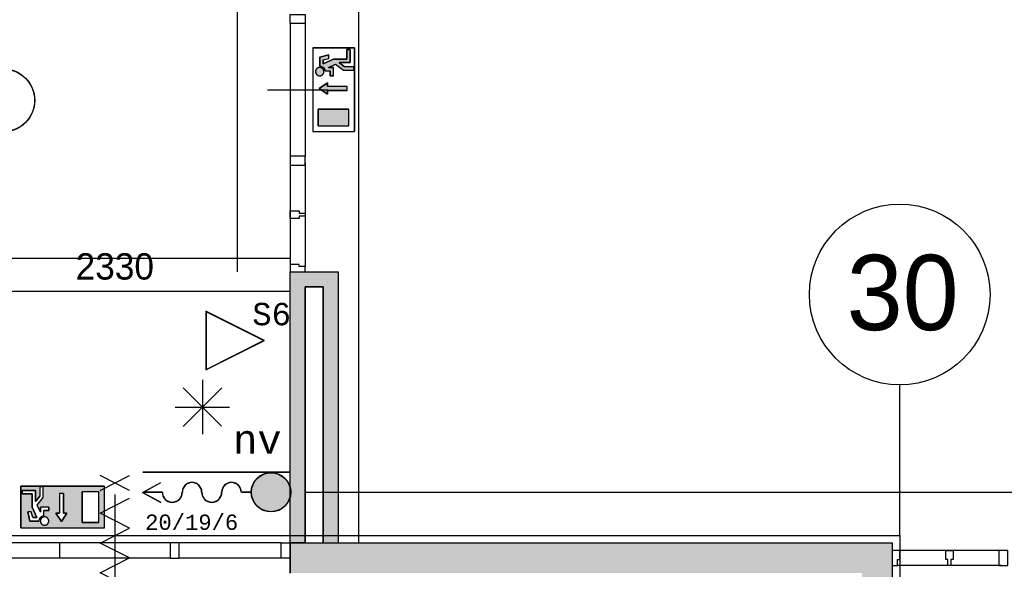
# Model space of a CAD drawing. Extents: x 393774 to 561444, y -100020 to -6220.
# Tile 37 of 47: x 523277 to 529819, y -33395 to -29745. Entities that reach past the tile are written whole.
import ezdxf
from ezdxf.enums import TextEntityAlignment as Align

# ---------------------------------------------------------------- set-up
doc = ezdxf.new("R2010")
doc.units = 0
doc.header["$MEASUREMENT"] = 0
doc.header["$PDMODE"] = 35
doc.header["$PDSIZE"] = -0.5
doc.layers.get('0').update_dxf_attribs({"linetype": 'CONTINUOUS'})
doc.layers.get('DEFPOINTS').update_dxf_attribs({"linetype": 'CONTINUOUS'})
for name, color, linetype in [('-02$TEKST$$$MAAT', 252, 'CONTINUOUS'), ('AA$1A---_ARCEER', 252, 'CONTINUOUS'), ('AL22----_BINNENWAND', 252, 'CONTINUOUS'), ('AL32----_BINNENKOZIJN', 252, 'CONTINUOUS'), ('AM$1A---_MAATVOERING', 252, 'CONTINUOUS'), ('Brandweer', 252, 'CONTINUOUS'), ('COMPARTIMENTERING', 252, 'CONTINUOUS'), ('LAYER01', 252, 'CONTINUOUS'), ('OMPARTIMENTERING', 252, 'CONTINUOUS')]:
    doc.layers.add(name, color=color, linetype=linetype)
doc.styles.add('B-01', font='b-gbp')
doc.styles.add('MONOTXT', font='MONOTXT')
doc.dimstyles.new('BBA_STAND', dxfattribs={"dimtxt": 175, "dimasz": 1, "dimexe": 1, "dimexo": 0.001, "dimgap": 75, "dimtad": 1, "dimdec": 0, "dimzin": 0, "dimdsep": 46, "dimtxsty": 'B-01', "dimblk": 'NONE', "dimblk1": 'NONE', "dimblk2": 'PIJL1', "dimcen": 1, "dimse1": 1, "dimse2": 1, "dimclrd": 256, "dimclre": 1, "dimclrt": 256, "dimadec": 0, "dimazin": 0, "dimtfac": 1, "dimtdec": 0, "dimtmove": 0, "dimatfit": 0, "dimldrblk": 'PIJL1', "dimfxl": 1, "dimtolj": 1, "dimtzin": 0, "dimarcsym": 0})

# ---------------------------------------------------------------- blocks, each defined once
blk = doc.blocks.new('*D29')
at = {"layer": 'AM$1A---_MAATVOERING', "lineweight": -2, "transparency": 16777216}
blk.add_line((536144.3, -32886.1), (525174.3, -32886.1), dxfattribs=at)
at = {"layer": 'DEFPOINTS', "color": 0, "transparency": 16777216}
for p in [(525174.3, -29102.1), (536144.3, -31022.1), (525174.3, -32886.1)]:
    blk.add_point(p, dxfattribs=at)
at = {"layer": 'AM$1A---_MAATVOERING', "transparency": 16777216, "insert": (530659.3, -32723.6), "char_height": 175, "attachment_point": 5, "style": 'B-01'}
blk.add_mtext('\\A1;10970', dxfattribs=at)
blk = doc.blocks.new('_None')
blk = doc.blocks.new('PIJL1')
at = {"color": 1, "linetype": 'ByBlock'}
blk.add_line((0, 82.6), (0, -82.6), dxfattribs=at)
blk.add_solid([(-100, 16.7), (-100, -16.7), (0, 0)], dxfattribs=at)
blk = doc.blocks.new('*D142')
at = {"layer": 'AM$1A---_MAATVOERING', "lineweight": -2, "transparency": 16777216}
blk.add_line((522553.3, -28870.1), (522553.3, -31420.1), dxfattribs=at)
at = {"layer": 'DEFPOINTS', "color": 0, "transparency": 16777216}
for p in [(524650.9, -28870.1), (522553.3, -31420.1), (524650.9, -31420.1)]:
    blk.add_point(p, dxfattribs=at)
at = {"layer": 'AM$1A---_MAATVOERING', "transparency": 16777216, "insert": (522390.8, -30145.1), "char_height": 175, "attachment_point": 5, "rotation": 90, "style": 'B-01'}
blk.add_mtext('\\A1;2550', dxfattribs=at)
blk = doc.blocks.new('*D147')
at = {"layer": 'AM$1A---_MAATVOERING', "lineweight": -2, "transparency": 16777216}
blk.add_line((522744.3, -31547.2), (525074.3, -31547.2), dxfattribs=at)
at = {"layer": 'DEFPOINTS', "color": 0, "transparency": 16777216}
for p in [(522744.3, -31531.9), (525074.3, -31531.9), (525074.3, -31547.2)]:
    blk.add_point(p, dxfattribs=at)
at = {"layer": 'AM$1A---_MAATVOERING', "transparency": 16777216, "insert": (523909.3, -31384.7), "char_height": 175, "attachment_point": 5, "style": 'B-01'}
blk.add_mtext('\\A1;2330', dxfattribs=at)
blk = doc.blocks.new('*D148')
at = {"layer": 'AM$1A---_MAATVOERING', "lineweight": -2, "transparency": 16777216}
blk.add_line((512944.3, -31329), (525074.3, -31329), dxfattribs=at)
at = {"layer": 'DEFPOINTS', "color": 0, "transparency": 16777216}
for p in [(525074.3, -29308.3), (512944.3, -29977), (525074.3, -31329)]:
    blk.add_point(p, dxfattribs=at)
at = {"layer": 'AM$1A---_MAATVOERING', "transparency": 16777216, "insert": (519009.3, -31166.5), "char_height": 175, "attachment_point": 5, "style": 'B-01'}
blk.add_mtext('\\A1;12130', dxfattribs=at)
blk = doc.blocks.new('*D178')
at = {"layer": 'AM$1A---_MAATVOERING', "lineweight": -2, "transparency": 16777216}
blk.add_line((524725.4, -31420.1), (524725.4, -18120.1), dxfattribs=at)
at = {"layer": 'DEFPOINTS', "color": 0, "transparency": 16777216}
for p in [(523642.7, -18120.1), (524725.4, -18120.1), (522471.3, -31420.1)]:
    blk.add_point(p, dxfattribs=at)
at = {"layer": 'AM$1A---_MAATVOERING', "transparency": 16777216, "insert": (524562.9, -24770.1), "char_height": 175, "attachment_point": 5, "rotation": 90, "style": 'B-01'}
blk.add_mtext('\\A1;13300', dxfattribs=at)
blk = doc.blocks.new('*D181')
at = {"layer": 'AM$1A---_MAATVOERING', "lineweight": -2, "transparency": 16777216}
blk.add_line((525528.5, -19930.1), (525528.5, -33220.1), dxfattribs=at)
at = {"layer": 'DEFPOINTS', "color": 0, "transparency": 16777216}
for p in [(529131.1, -19930.1), (525528.5, -33220.1), (529131.1, -33220.1)]:
    blk.add_point(p, dxfattribs=at)
at = {"layer": 'AM$1A---_MAATVOERING', "transparency": 16777216, "insert": (525366, -26575.1), "char_height": 175, "attachment_point": 5, "rotation": 90, "style": 'B-01'}
blk.add_mtext('\\A1;13290', dxfattribs=at)

msp = doc.modelspace()

# ---------------------------------------------------------------- hatches: boundary and pattern name
at = {"layer": 'AA$1A---_ARCEER'}
for points in [[(525394.3, -33220.1), (525394.3, -31420.1), (525074.3, -31420.1), (525074.3, -33220.1), (525174.3, -33220.1), (525174.3, -31520.1), (525294.3, -31520.1), (525294.3, -33220.1)], [(529074.3, -37020.1), (529074.3, -33220.1), (525074.3, -33220.1), (525074.3, -33420.1), (528874.3, -33420.1), (528874.3, -36820.1), (525074.3, -36820.1), (525074.3, -37020.1), (525174.3, -37020.1)]]:
    msp.add_hatch(color=256, dxfattribs=at).paths.add_polyline_path(points)
h = msp.add_hatch(color=256, dxfattribs=at)
h.paths.add_polyline_path([(523568.5, -33021.9), (523591.7, -33021.9), (523563, -33064.8), (523563, -33120.7), (523840.5, -33120.7), (523840.5, -32843.3), (523285.6, -32843.3), (523285.6, -33120.7), (523563, -33120.7), (523563, -33064.8), (523554.7, -33077.4), (523517.7, -33021.9), (523540.8, -33021.9), (523540.8, -32892.4), (523568.5, -32892.4)])
h.paths.add_polyline_path([(523692.5, -32880.3), (523803.5, -32880.3), (523803.5, -33083.7), (523692.5, -33083.7)], flags=16)
h.paths.add_polyline_path([(523470.6, -32982), (523470.6, -33005.1), (523438.2, -33005.1), (523438.2, -33038.3), (523438.2, -33038.6), (523437.8, -33038.7), (523437.4, -33038.8), (523437, -33038.8), (523436.6, -33038.9), (523436.2, -33039), (523434.7, -33039.3), (523431.5, -33040.2), (523429.9, -33040.8), (523424.3, -33043.5), (523423.7, -33043.8), (523418, -33048.3), (523417.7, -33048.5), (523414.6, -33052), (523414.2, -33052.5), (523410.9, -33057.6), (523410.7, -33058.1), (523407.4, -33067.6), (523407.3, -33068), (523406.7, -33074.8), (523406.7, -33074.5), (523345.7, -33074.5), (523330.7, -33014.3), (523354.5, -33014.3), (523363.8, -33051.3), (523390.7, -33051.3), (523359.6, -32982.9), (523359.6, -32894.1), (523294.9, -32894.1), (523294.9, -32871), (523382.7, -32871), (523382.7, -32944.9), (523410.5, -32909.3), (523410.5, -32847.9), (523433.6, -32847.9), (523433.6, -32917.2), (523393.7, -32968.5), (523415.1, -33015.6), (523415.1, -32982)], flags=16)
h.paths.add_polyline_path([(523462.4, -33094.2), (523462.2, -33094.4), (523459.4, -33096.8), (523455.9, -33099), (523452.2, -33100.6), (523450.7, -33101), (523450.6, -33101.1), (523450.7, -33101.1), (523450.7, -33101.1), (523448.2, -33101.7), (523444.2, -33102.2), (523440.1, -33102.1), (523436.1, -33101.4), (523432.1, -33100.1), (523432, -33100.1), (523428.5, -33098.3), (523425.2, -33096), (523423.9, -33094.8), (523423.6, -33094.5), (523423.7, -33094.6), (523421.3, -33092.1), (523418.9, -33088.7), (523417.1, -33085.1), (523416.5, -33083.2), (523416.3, -33082.7), (523416.4, -33083.1), (523415.5, -33079.7), (523415.4, -33078.6), (523415, -33075.8), (523415.1, -33071.7), (523415.8, -33067.7), (523417.1, -33063.8), (523418.9, -33060.2), (523421.3, -33056.8), (523424.1, -33053.9), (523427.4, -33051.3), (523430.9, -33049.3), (523434.8, -33047.8), (523434.8, -33047.8), (523438.7, -33046.9), (523441.4, -33046.8), (523441.8, -33046.7), (523445.6, -33046.8), (523448.1, -33047.2), (523448.5, -33047.3), (523452.2, -33048.3), (523456.1, -33050), (523456.7, -33050.4), (523459.4, -33052.1), (523462.5, -33054.8), (523464, -33056.6), (523464.4, -33057), (523466.7, -33060.2), (523466.9, -33060.6), (523468.5, -33063.8), (523468.6, -33064), (523469.8, -33067.7), (523470.2, -33070), (523470.3, -33070.5), (523470.6, -33074.5), (523470.3, -33078.6), (523469.4, -33082.8), (523469.1, -33083.5), (523468, -33086.3), (523467.2, -33087.8), (523467.1, -33088), (523467.2, -33087.8), (523467, -33088), (523465.9, -33089.9), (523464.8, -33091.3), (523464.5, -33091.9), (523464.7, -33091.5)], flags=16)
at = {"layer": 'Brandweer'}
h = msp.add_hatch(color=256, dxfattribs=at)
h.paths.add_polyline_path([(525305.7, -30081.9), (525304.7, -30078.6), (525304.2, -30077.1), (525301.5, -30071.5), (525301.2, -30070.9), (525296.7, -30065.1), (525296.5, -30064.9), (525293, -30061.7), (525292.5, -30061.3), (525287.4, -30058), (525286.9, -30057.8), (525277.4, -30054.5), (525277, -30054.5), (525270.5, -30053.9), (525270.5, -30053.9), (525270.5, -29992.9), (525330.6, -29977.8), (525330.6, -30001.7), (525293.6, -30010.9), (525293.6, -30037.9), (525362.1, -30006.7), (525450.9, -30006.7), (525450.9, -29942), (525474, -29942), (525474, -30029.9), (525400, -30029.9), (525435.7, -30057.6), (525497.1, -30057.6), (525497.1, -30080.7), (525427.7, -30080.7), (525376.5, -30040.8), (525329.4, -30062.2), (525363, -30062.2), (525363, -30117.7), (525339.9, -30117.7), (525339.9, -30085.4), (525306.7, -30085.4), (525306.3, -30085.4), (525306.3, -30085), (525306.2, -30084.5), (525306.2, -30084.1), (525306.1, -30083.7), (525306, -30083.4)])
h.paths.add_polyline_path([(525297.3, -30082.6), (525297.2, -30082.4), (525295.7, -30078.3), (525295.7, -30078.2), (525293.9, -30075.1), (525293.8, -30074.9), (525291.5, -30071.9), (525291.4, -30071.8), (525288.1, -30068.5), (525284.2, -30065.8), (525284, -30065.8), (525280.9, -30064.2), (525280.8, -30064.2), (525276.7, -30062.9), (525276.5, -30062.9), (525273.9, -30062.4), (525273.8, -30062.4), (525269.2, -30062.3), (525269.2, -30062.3), (525266.4, -30062.5), (525261.9, -30063.6), (525261.8, -30063.7), (525256.7, -30065.9), (525256.6, -30066), (525252.8, -30068.6), (525252.7, -30068.7), (525250.4, -30070.9), (525250.2, -30071.1), (525247.4, -30074.7), (525247.3, -30074.8), (525245.3, -30078.6), (525245.2, -30078.7), (525243.4, -30084.2), (525243.4, -30084.3), (525242.8, -30091.6), (525242.8, -30091.7), (525243.9, -30097.8), (525243.9, -30097.9), (525245.5, -30101.9), (525245.6, -30102.1), (525246.6, -30103.9), (525246.7, -30104.1), (525248.3, -30106.6), (525248.5, -30106.8), (525250.1, -30108.8), (525250.2, -30108.9), (525253.5, -30111.8), (525253.7, -30112), (525257, -30114.2), (525257.2, -30114.3), (525261.4, -30116.2), (525261.5, -30116.2), (525267.1, -30117.5), (525267.3, -30117.5), (525271.3, -30117.7), (525271.5, -30117.7), (525274.8, -30117.4), (525275, -30117.3), (525280.5, -30115.9), (525280.7, -30115.8), (525283.9, -30114.3), (525284.1, -30114.1), (525288.3, -30111.3), (525288.4, -30111.2), (525292.5, -30106.9), (525292.6, -30106.8), (525294.4, -30104.1), (525294.5, -30104), (525296.5, -30099.7), (525296.6, -30099.6), (525297.8, -30095.3), (525297.8, -30095.3), (525298.2, -30088.6), (525298.2, -30088.6)])
h.paths.add_polyline_path([(525452.6, -30188), (525323.1, -30188), (525323.1, -30164.8), (525267.6, -30201.8), (525323.1, -30238.8), (525323.1, -30215.7), (525452.6, -30215.7)])
h.paths.add_polyline_path([(525464.7, -30339.7), (525261.3, -30339.7), (525261.3, -30450.7), (525464.7, -30450.7)])
msp.add_hatch(color=256, dxfattribs=at).paths.add_polyline_path([(524947.1, -33012.7, 1), (524947.1, -32753.7, 1)])

# ---------------------------------------------------------------- linework, layer by layer
at = {"layer": '-02$TEKST$$$MAAT'}
for points in [[(524513.3, -31875.8), (524513.3, -32071.1), (524903.9, -31875.8), (524513.3, -31680.5)], [(524515.8, -31875.8), (524515.8, -32067.1), (524898.3, -31875.8), (524515.8, -31684.5)]]:
    msp.add_lwpolyline(points, close=True, dxfattribs=at)
at = {"layer": 'AL22----_BINNENWAND'}
for points in [[(525074.3, -33220.1), (525074.3, -31420.1), (525394.3, -31420.1), (525394.3, -33220.1)], [(525074.3, -33220.1), (525074.3, -31420.1), (525394.3, -31420.1), (525394.3, -33220.1)], [(525074.3, -33220.1), (525074.3, -31420.1)], [(525074.3, -31420.1), (525394.3, -31420.1)], [(525394.3, -31420.1), (525394.3, -33220.1)], [(525174.3, -31520.1), (525174.3, -33220.1)], [(525174.3, -33220.1), (525174.3, -31520.1), (525294.3, -31520.1), (525294.3, -33220.1)], [(525174.3, -33220.1), (525174.3, -31520.1), (525294.3, -31520.1), (525294.3, -33220.1)], [(525294.3, -31520.1), (525174.3, -31520.1)], [(525294.3, -33220.1), (525294.3, -31520.1)], [(525074.3, -33220.1), (529074.3, -33220.1)], [(525174.3, -33220.1), (525074.3, -33220.1)], [(525174.3, -33220.1), (525074.3, -33220.1)], [(525174.3, -33220.1), (525074.3, -33220.1)], [(525074.3, -33420.1), (525074.3, -33220.1)], [(525074.3, -33220.1), (525074.3, -33420.1)], [(525074.3, -33220.1), (525074.3, -33420.1)], [(529074.3, -33220.1), (529074.3, -37020.1)]]:
    msp.add_lwpolyline(points, dxfattribs=at)
at = {"layer": 'AL32----_BINNENKOZIJN'}
for points in [[(525174.3, -29710.1), (525174.3, -29770.1), (525074.3, -29770.1), (525074.3, -29710.1)], [(525174.3, -30710.1), (525174.3, -30650.3), (525074.5, -30650.3), (525074.5, -30710.1)], [(525174.3, -31420.1), (525174.3, -31385.1), (525134.3, -31385.1), (525134.3, -31370.1), (525074.3, -31370.1), (525074.3, -31420.1)], [(525174.3, -31420.1), (525174.3, -31385.1), (525134.3, -31385.1), (525134.3, -31370.1), (525074.3, -31370.1), (525074.3, -31420.1)], [(524277.5, -33320.1), (524337.3, -33320.1), (524337.3, -33220.3), (524277.5, -33220.3)], [(525074.3, -33320.1), (525014.5, -33320.1), (525014.5, -33220.3), (525074.3, -33220.3)], [(529074.3, -33370.1), (529109.3, -33370.1), (529109.3, -33330.1), (529124.3, -33330.1), (529124.3, -33270.1), (529074.3, -33270.1)], [(529074.3, -33370.1), (529109.3, -33370.1), (529109.3, -33330.1), (529124.3, -33330.1), (529124.3, -33270.1), (529074.3, -33270.1)], [(529783.3, -33370.1), (529843, -33370.1), (529843, -33270.3), (529783.3, -33270.3)]]:
    msp.add_lwpolyline(points, close=True, dxfattribs=at)
for points in [[(525074.3, -29770.1), (525074.5, -30650.3)], [(525174.3, -29770.1), (525174.3, -30650.3)], [(524924.3, -30210.2), (525124.3, -30210.2), (525324.3, -30210.2)], [(525074.3, -30710.1), (525074.3, -31369.1)], [(525074.3, -30710.1), (525074.3, -31369.1)], [(525174.3, -30695.1), (525174.3, -31385.1)], [(525174.3, -30695.1), (525174.3, -31385.1)], [(525174.3, -31029.6), (525174.3, -31049.6), (525134.3, -31049.6), (525134.3, -31064.6), (525074.3, -31064.6), (525074.3, -31014.6), (525134.3, -31014.6)], [(525174.3, -31029.6), (525174.3, -31049.6), (525134.3, -31049.6), (525134.3, -31064.6), (525074.3, -31064.6), (525074.3, -31014.6), (525134.3, -31014.6)], [(525134.3, -31014.6), (525134.3, -31029.6), (525174.3, -31029.6)], [(525134.3, -31014.6), (525134.3, -31029.6), (525174.3, -31029.6)], [(524277.5, -33220.3), (522804, -33220.3)], [(523540.8, -33220.1), (523540.8, -33320.1)], [(525014.5, -33220.3), (524337.3, -33220.3)], [(529784.3, -33270.1), (529125.3, -33270.1)], [(529784.3, -33270.1), (529125.3, -33270.1)], [(529464.8, -33370.1), (529444.8, -33370.1), (529444.8, -33330.1), (529429.8, -33330.1), (529429.8, -33270.1), (529479.8, -33270.1), (529479.8, -33330.1)], [(529464.8, -33370.1), (529444.8, -33370.1), (529444.8, -33330.1), (529429.8, -33330.1), (529429.8, -33270.1), (529479.8, -33270.1), (529479.8, -33330.1)], [(524277.5, -33320.1), (522804, -33320.1)], [(525014.5, -33320.1), (524337.3, -33320.1)], [(529479.8, -33330.1), (529464.8, -33330.1), (529464.8, -33370.1)], [(529479.8, -33330.1), (529464.8, -33330.1), (529464.8, -33370.1)], [(529799.3, -33370.1), (529109.3, -33370.1)], [(529799.3, -33370.1), (529109.3, -33370.1)]]:
    msp.add_lwpolyline(points, dxfattribs=at)
at = {"layer": 'Brandweer'}
for p, q in [((525224.3, -29932.8), (525501.7, -29932.8)), ((525450.9, -29942), (525474, -29942)), ((525450.9, -30006.7), (525450.9, -29942)), ((525474, -29942), (525474, -30029.9)), ((525501.7, -29932.8), (525501.7, -30487.6)), ((525270.5, -29992.9), (525330.6, -29977.8)), ((525270.5, -30053.9), (525270.5, -29992.9)), ((525293.6, -30010.9), (525330.6, -30001.7)), ((525293.6, -30037.9), (525362.1, -30006.7)), ((525293.6, -30010.9), (525293.6, -30037.9)), ((525330.6, -30001.7), (525330.6, -29977.8)), ((525362.1, -30006.7), (525450.9, -30006.7)), ((525306.3, -30085.4), (525339.9, -30085.4)), ((525329.4, -30062.2), (525376.5, -30040.8)), ((525329.4, -30062.2), (525363, -30062.2)), ((525339.9, -30117.7), (525339.9, -30085.4)), ((525363, -30117.7), (525363, -30062.2)), ((525376.3, -30040.7), (525427.7, -30080.7)), ((525400, -30029.9), (525435.7, -30057.6)), ((525474, -30029.9), (525400, -30029.9)), ((525427.7, -30080.7), (525497.1, -30080.7)), ((525497.1, -30057.6), (525435.7, -30057.6)), ((525497.1, -30080.7), (525497.1, -30057.6)), ((525363, -30117.7), (525339.9, -30117.7)), ((525267.6, -30201.8), (525323.1, -30164.8)), ((525323.1, -30238.8), (525267.6, -30201.8)), ((525323.1, -30164.8), (525323.1, -30188)), ((525452.6, -30188), (525323.1, -30188)), ((525452.6, -30215.7), (525323.1, -30215.7)), ((525323.1, -30215.7), (525323.1, -30238.8)), ((525261.3, -30450.7), (525261.3, -30339.7)), ((525261.3, -30339.7), (525464.7, -30339.7)), ((525464.7, -30450.7), (525464.7, -30339.7)), ((525261.3, -30450.7), (525464.7, -30450.7)), ((525224.3, -30487.6), (525501.7, -30487.6)), ((524491.1, -32137.6, 2600), (524491.1, -32497.4, 2600)), ((524363.8, -32190.3, 2600), (524618.3, -32444.7, 2600)), ((524363.8, -32446, 2600), (524619.6, -32190.3, 2600)), ((524310.2, -32318.4, 2600), (524671.9, -32318.4, 2600)), ((525074.3, -32750.4), (524095.7, -32750.4)), ((525074.3, -32752.1), (524095.7, -32752.1)), ((524092.8, -32884), (524214.7, -32817.6)), ((524096.3, -32884), (524215.6, -32819.1)), ((523285.6, -33120.7), (523285.6, -32843.3)), ((523285.6, -32843.3), (523840.5, -32843.3)), ((523294.9, -32871), (523382.7, -32871)), ((523294.9, -32894.1), (523294.9, -32871)), ((523359.6, -32894.1), (523294.9, -32894.1)), ((523359.6, -32982.9), (523359.6, -32894.1)), ((523382.7, -32871), (523382.7, -32944.9)), ((523410.5, -32847.9), (523410.5, -32909.3)), ((523433.6, -32847.9), (523410.5, -32847.9)), ((523433.6, -32917.2), (523433.6, -32847.9)), ((523540.8, -32892.4), (523540.8, -33021.9)), ((523568.5, -32892.4), (523568.5, -33021.9)), ((523692.5, -33083.7), (523692.5, -32880.3)), ((523803.5, -32880.3), (523692.5, -32880.3)), ((523803.5, -33083.7), (523803.5, -32880.3)), ((523840.5, -33120.7), (523840.5, -32843.3)), ((524092.8, -32884), (524214.7, -32950.5)), ((524096.3, -32884), (524215.6, -32949)), ((524225.5, -32883.2), (524097.9, -32883.2)), ((524225.5, -32884.9), (524097.9, -32884.9)), ((524815.9, -32883.2), (524750.3, -32883.2)), ((524815.9, -32884.9), (524750.3, -32884.9)), ((523382.7, -32944.9), (523410.5, -32909.3)), ((523393.6, -32968.7), (523433.6, -32917.2)), ((523415.1, -33015.6), (523393.7, -32968.5)), ((523354.5, -33014.3), (523330.7, -33014.3)), ((523345.7, -33074.5), (523330.7, -33014.3)), ((523363.8, -33051.3), (523354.5, -33014.3)), ((523390.7, -33051.3), (523359.6, -32982.9)), ((523470.6, -32982), (523415.1, -32982)), ((523415.1, -33015.6), (523415.1, -32982)), ((523470.6, -33005.1), (523438.2, -33005.1)), ((523438.2, -33038.6), (523438.2, -33005.1)), ((523470.6, -32982), (523470.6, -33005.1)), ((523554.7, -33077.4), (523517.7, -33021.9)), ((523517.7, -33021.9), (523540.8, -33021.9)), ((523591.7, -33021.9), (523554.7, -33077.4)), ((523568.5, -33021.9), (523591.7, -33021.9)), ((523406.7, -33074.5), (523345.7, -33074.5)), ((523363.8, -33051.3), (523390.7, -33051.3)), ((523803.5, -33083.7), (523692.5, -33083.7))]:
    msp.add_line(p, q, dxfattribs=at)
for points in [[(525474, -29942), (525450.9, -29942), (525450.9, -30006.7), (525362.1, -30006.7), (525293.6, -30037.9), (525293.6, -30010.9), (525330.6, -30001.7), (525330.6, -29977.8), (525270.5, -29992.9), (525270.5, -30053.9), (525276.4, -30054.3), (525278.9, -30054.8), (525281.4, -30055.5), (525284.1, -30056.5), (525287.6, -30058.2), (525290.4, -30059.8), (525292.2, -30061.1), (525294.6, -30063), (525296.4, -30064.8), (525298.9, -30067.6), (525300.9, -30070.4), (525302.6, -30073.4), (525304, -30076.3), (525305.4, -30080.4), (525306, -30083.4), (525306.7, -30085.4), (525339.9, -30085.4), (525339.9, -30117.7), (525363, -30117.7), (525363, -30062.2), (525329.4, -30062.2), (525376.5, -30040.8), (525427.7, -30080.7), (525497.1, -30080.7), (525497.1, -30057.6), (525435.7, -30057.6), (525400, -30029.9), (525474, -30029.9), (525474, -29942)], [(525250.9, -30109.6), (525251.9, -30110.5), (525252.9, -30111.4), (525254, -30112.3), (525255.1, -30113), (525256.3, -30113.8), (525257.5, -30114.4), (525258.7, -30115.1), (525259.9, -30115.6), (525261.2, -30116.1), (525262.5, -30116.5), (525263.8, -30116.9), (525265.1, -30117.2), (525266.5, -30117.4), (525267.8, -30117.6), (525269.2, -30117.7), (525270.5, -30117.7), (525271.9, -30117.7), (525273.2, -30117.6), (525274.6, -30117.4), (525275.9, -30117.2), (525277.3, -30116.9), (525278.6, -30116.5), (525279.9, -30116.1), (525281.1, -30115.6), (525282.4, -30115.1), (525283.6, -30114.4), (525284.8, -30113.8), (525285.9, -30113), (525287.1, -30112.3), (525288.1, -30111.4), (525289.2, -30110.5), (525290.1, -30109.6), (525291.1, -30108.6), (525292, -30107.6), (525292.8, -30106.5), (525293.6, -30105.4), (525294.3, -30104.2), (525295, -30103.1), (525295.6, -30101.8), (525296.2, -30100.6), (525296.7, -30099.3), (525297.1, -30098), (525297.4, -30096.7), (525297.7, -30095.4), (525298, -30094), (525298.1, -30092.7), (525298.2, -30091.3), (525298.3, -30090), (525298.2, -30088.6), (525298.1, -30087.3), (525298, -30085.9), (525297.7, -30084.6), (525297.4, -30083.2), (525297.1, -30081.9), (525296.7, -30080.6), (525296.2, -30079.4), (525295.6, -30078.1), (525295, -30076.9), (525294.3, -30075.7), (525293.6, -30074.6), (525292.8, -30073.4), (525292, -30072.4), (525291.1, -30071.3), (525290.1, -30070.4), (525289.2, -30069.4), (525288.1, -30068.5), (525287.1, -30067.7), (525285.9, -30066.9), (525284.8, -30066.2), (525283.6, -30065.5), (525282.4, -30064.9), (525281.1, -30064.3), (525279.9, -30063.9), (525278.6, -30063.4), (525277.3, -30063.1), (525275.9, -30062.8), (525274.6, -30062.5), (525273.2, -30062.4), (525271.9, -30062.3), (525270.5, -30062.2), (525269.2, -30062.3), (525267.8, -30062.4), (525266.5, -30062.5), (525265.1, -30062.8), (525263.8, -30063.1), (525262.5, -30063.4), (525261.2, -30063.9), (525259.9, -30064.3), (525258.7, -30064.9), (525257.5, -30065.5), (525256.3, -30066.2), (525255.1, -30066.9), (525254, -30067.7), (525252.9, -30068.5), (525251.9, -30069.4), (525250.9, -30070.4), (525250, -30071.3), (525249.1, -30072.4), (525248.2, -30073.4), (525247.5, -30074.6), (525246.7, -30075.7), (525246.1, -30076.9), (525245.4, -30078.1), (525244.9, -30079.4), (525244.4, -30080.6), (525244, -30081.9), (525243.6, -30083.2), (525243.3, -30084.6), (525243.1, -30085.9), (525242.9, -30087.3), (525242.8, -30088.6), (525242.8, -30090), (525242.8, -30091.3), (525242.9, -30092.7), (525243.1, -30094), (525243.3, -30095.4), (525243.6, -30096.7), (525244, -30098), (525244.4, -30099.3), (525244.9, -30100.6), (525245.4, -30101.8), (525246.1, -30103.1), (525246.7, -30104.2), (525247.5, -30105.4), (525248.2, -30106.5), (525249.1, -30107.6), (525250, -30108.6), (525250.9, -30109.6)], [(525266.4, -30062.5), (525261.8, -30063.6), (525256.7, -30065.9), (525252.8, -30068.6), (525250.3, -30071), (525247.3, -30074.7), (525245.2, -30078.6), (525243.4, -30084.3), (525242.8, -30091.6), (525243.9, -30097.9), (525245.5, -30102), (525246.6, -30104.1), (525248.4, -30106.7), (525250.2, -30108.8), (525253.6, -30111.9), (525257.1, -30114.3), (525261.4, -30116.2), (525267.2, -30117.5), (525271.4, -30117.7), (525274.9, -30117.4), (525280.6, -30115.8), (525284, -30114.2), (525288.4, -30111.2), (525292.5, -30106.9), (525294.4, -30104), (525296.5, -30099.6), (525297.8, -30095.3), (525298.2, -30088.6), (525297.2, -30082.5), (525295.7, -30078.3), (525293.9, -30075), (525291.5, -30071.8), (525288.1, -30068.5), (525284.1, -30065.8), (525280.8, -30064.2), (525276.6, -30062.9), (525273.8, -30062.4), (525269.2, -30062.3), (525266.4, -30062.5)], [(525270.5, -30053.9), (525270.9, -30053.9), (525271.3, -30053.9), (525271.8, -30053.9), (525272.2, -30053.9), (525272.6, -30053.9), (525273, -30053.9), (525273.4, -30054), (525273.8, -30054), (525274.2, -30054), (525274.6, -30054.1), (525275, -30054.1), (525275.4, -30054.2), (525275.8, -30054.2), (525276.2, -30054.3), (525276.6, -30054.4), (525277, -30054.4), (525277.4, -30054.5), (525277.8, -30054.6), (525278.2, -30054.7), (525278.6, -30054.8), (525279, -30054.9), (525279.4, -30055), (525279.8, -30055.1), (525280.2, -30055.2), (525280.6, -30055.3), (525281, -30055.4), (525281.3, -30055.5), (525281.7, -30055.6), (525282.1, -30055.8), (525282.5, -30055.9), (525282.9, -30056), (525283.3, -30056.2), (525283.6, -30056.3), (525284, -30056.5), (525284.4, -30056.6), (525284.8, -30056.8), (525285.2, -30057), (525285.5, -30057.1), (525285.9, -30057.3), (525286.3, -30057.5), (525286.6, -30057.7), (525287, -30057.8), (525287.4, -30058), (525287.7, -30058.2), (525288.1, -30058.4), (525288.4, -30058.6), (525288.8, -30058.8), (525289.1, -30059), (525289.5, -30059.2), (525289.8, -30059.4), (525290.2, -30059.7), (525290.5, -30059.9), (525290.8, -30060.1), (525291.2, -30060.3), (525291.5, -30060.6), (525291.8, -30060.8), (525292.2, -30061.1), (525292.5, -30061.3), (525292.8, -30061.6), (525293.1, -30061.8), (525293.4, -30062.1), (525293.8, -30062.3), (525294.1, -30062.6), (525294.4, -30062.9), (525294.7, -30063.1), (525295, -30063.4), (525295.3, -30063.7), (525295.6, -30064), (525295.9, -30064.2), (525296.2, -30064.5), (525296.4, -30064.8), (525296.7, -30065.1), (525297, -30065.4), (525297.3, -30065.7), (525297.5, -30066), (525297.8, -30066.3), (525298.1, -30066.6), (525298.3, -30066.9), (525298.6, -30067.3), (525298.9, -30067.6), (525299.1, -30067.9), (525299.3, -30068.2), (525299.6, -30068.5), (525299.8, -30068.9), (525300.1, -30069.2), (525300.3, -30069.5), (525300.5, -30069.9), (525300.8, -30070.2), (525301, -30070.6), (525301.2, -30070.9), (525301.4, -30071.2), (525301.6, -30071.6), (525301.8, -30071.9), (525302, -30072.3), (525302.2, -30072.7), (525302.4, -30073), (525302.6, -30073.4), (525302.8, -30073.7), (525303, -30074.1), (525303.1, -30074.5), (525303.3, -30074.8), (525303.5, -30075.2), (525303.6, -30075.6), (525303.8, -30076), (525304, -30076.3), (525304.1, -30076.7), (525304.3, -30077.1), (525304.4, -30077.5), (525304.5, -30077.8), (525304.7, -30078.2), (525304.8, -30078.6), (525304.9, -30079), (525305.1, -30079.4), (525305.2, -30079.8), (525305.3, -30080.2), (525305.4, -30080.6), (525305.5, -30081), (525305.6, -30081.4), (525305.7, -30081.8), (525305.8, -30082.1), (525305.9, -30082.5), (525306, -30082.9), (525306, -30083.3), (525306.1, -30083.7), (525306.2, -30084.1), (525306.2, -30084.5), (525306.3, -30085), (525306.3, -30085.4)], [(525452.6, -30215.7), (525452.6, -30188), (525323.1, -30188), (525323.1, -30164.8), (525267.6, -30201.8), (525323.1, -30238.8), (525323.1, -30215.7), (525452.6, -30215.7)], [(525464.7, -30339.7), (525261.3, -30339.7), (525261.3, -30450.7), (525464.7, -30450.7), (525464.7, -30339.7)], [(523812.4, -32872.7), (524005.9, -32772.7)], [(524005.9, -32872.7), (523812.4, -32772.7)], [(523294.9, -32871), (523294.9, -32894.1), (523359.6, -32894.1), (523359.6, -32982.9), (523390.7, -33051.3), (523363.8, -33051.3), (523354.5, -33014.3), (523330.7, -33014.3), (523345.7, -33074.5), (523406.7, -33074.5), (523407.2, -33068.6), (523407.7, -33066.1), (523408.4, -33063.6), (523409.4, -33060.9), (523411, -33057.4), (523412.6, -33054.6), (523413.9, -33052.8), (523415.9, -33050.4), (523417.7, -33048.6), (523420.5, -33046.1), (523423.2, -33044.1), (523426.2, -33042.4), (523429.2, -33041), (523433.3, -33039.6), (523436.2, -33038.9), (523438.2, -33038.3), (523438.2, -33005.1), (523470.6, -33005.1), (523470.6, -32982), (523415.1, -32982), (523415.1, -33015.6), (523393.7, -32968.5), (523433.6, -32917.2), (523433.6, -32847.9), (523410.5, -32847.9), (523410.5, -32909.3), (523382.7, -32944.9), (523382.7, -32871), (523294.9, -32871)], [(523568.5, -32892.4), (523540.8, -32892.4), (523540.8, -33021.9), (523517.7, -33021.9), (523554.7, -33077.4), (523591.7, -33021.9), (523568.5, -33021.9), (523568.5, -32892.4)], [(523692.5, -32880.3), (523692.5, -33083.7), (523803.5, -33083.7), (523803.5, -32880.3), (523692.5, -32880.3)], [(523909.2, -32897.7), (523909.2, -33642.7)], [(523909.2, -32897.7), (523909.2, -33642.7)], [(523812.4, -33616.7), (524005.9, -33517.7), (523812.4, -33418.7), (524005.9, -33319.7), (523812.4, -33220.7), (524005.9, -33121.7), (523812.4, -33022.7), (524005.9, -32923.7)], [(523406.7, -33074.5), (523406.7, -33074.1), (523406.7, -33073.6), (523406.7, -33073.2), (523406.7, -33072.8), (523406.8, -33072.4), (523406.8, -33072), (523406.8, -33071.6), (523406.9, -33071.2), (523406.9, -33070.8), (523406.9, -33070.4), (523407, -33070), (523407, -33069.6), (523407.1, -33069.2), (523407.2, -33068.8), (523407.2, -33068.4), (523407.3, -33068), (523407.4, -33067.6), (523407.4, -33067.2), (523407.5, -33066.8), (523407.6, -33066.4), (523407.7, -33066), (523407.8, -33065.6), (523407.9, -33065.2), (523408, -33064.8), (523408.1, -33064.4), (523408.2, -33064), (523408.4, -33063.6), (523408.5, -33063.3), (523408.6, -33062.9), (523408.7, -33062.5), (523408.9, -33062.1), (523409, -33061.7), (523409.2, -33061.3), (523409.3, -33061), (523409.5, -33060.6), (523409.6, -33060.2), (523409.8, -33059.8), (523410, -33059.5), (523410.1, -33059.1), (523410.3, -33058.7), (523410.5, -33058.4), (523410.7, -33058), (523410.9, -33057.6), (523411.1, -33057.3), (523411.2, -33056.9), (523411.4, -33056.6), (523411.7, -33056.2), (523411.9, -33055.9), (523412.1, -33055.5), (523412.3, -33055.2), (523412.5, -33054.8), (523412.7, -33054.5), (523413, -33054.2), (523413.2, -33053.8), (523413.4, -33053.5), (523413.7, -33053.2), (523413.9, -33052.8), (523414.1, -33052.5), (523414.4, -33052.2), (523414.6, -33051.9), (523414.9, -33051.5), (523415.2, -33051.2), (523415.4, -33050.9), (523415.7, -33050.6), (523416, -33050.3), (523416.2, -33050), (523416.5, -33049.7), (523416.8, -33049.4), (523417.1, -33049.1), (523417.4, -33048.8), (523417.7, -33048.5), (523418, -33048.3), (523418.3, -33048), (523418.5, -33047.7), (523418.9, -33047.4), (523419.2, -33047.2), (523419.5, -33046.9), (523419.8, -33046.6), (523420.1, -33046.4), (523420.4, -33046.1), (523420.7, -33045.9), (523421.1, -33045.6), (523421.4, -33045.4), (523421.7, -33045.2), (523422, -33044.9), (523422.4, -33044.7), (523422.7, -33044.5), (523423.1, -33044.2), (523423.4, -33044), (523423.7, -33043.8), (523424.1, -33043.6), (523424.4, -33043.4), (523424.8, -33043.2), (523425.1, -33043), (523425.5, -33042.8), (523425.9, -33042.6), (523426.2, -33042.4), (523426.6, -33042.2), (523426.9, -33042), (523427.3, -33041.8), (523427.7, -33041.7), (523428, -33041.5), (523428.4, -33041.3), (523428.8, -33041.2), (523429.2, -33041), (523429.5, -33040.9), (523429.9, -33040.7), (523430.3, -33040.6), (523430.7, -33040.4), (523431.1, -33040.3), (523431.5, -33040.2), (523431.8, -33040.1), (523432.2, -33039.9), (523432.6, -33039.8), (523433, -33039.7), (523433.4, -33039.6), (523433.8, -33039.5), (523434.2, -33039.4), (523434.6, -33039.3), (523435, -33039.2), (523435.4, -33039.1), (523435.8, -33039), (523436.2, -33039), (523436.6, -33038.9), (523437, -33038.8), (523437.4, -33038.8), (523437.8, -33038.7), (523438.2, -33038.6)], [(523462.4, -33094.1), (523463.4, -33093.1), (523464.3, -33092.1), (523465.1, -33091), (523465.9, -33089.9), (523466.6, -33088.7), (523467.3, -33087.5), (523467.9, -33086.3), (523468.5, -33085.1), (523468.9, -33083.8), (523469.4, -33082.5), (523469.7, -33081.2), (523470, -33079.9), (523470.3, -33078.5), (523470.4, -33077.2), (523470.5, -33075.8), (523470.6, -33074.5), (523470.5, -33073.1), (523470.4, -33071.7), (523470.3, -33070.4), (523470, -33069), (523469.7, -33067.7), (523469.4, -33066.4), (523468.9, -33065.1), (523468.5, -33063.8), (523467.9, -33062.6), (523467.3, -33061.4), (523466.6, -33060.2), (523465.9, -33059), (523465.1, -33057.9), (523464.3, -33056.9), (523463.4, -33055.8), (523462.4, -33054.8), (523461.4, -33053.9), (523460.4, -33053), (523459.3, -33052.2), (523458.2, -33051.4), (523457.1, -33050.7), (523455.9, -33050), (523454.7, -33049.4), (523453.4, -33048.8), (523452.2, -33048.3), (523450.9, -33047.9), (523449.6, -33047.5), (523448.2, -33047.2), (523446.9, -33047), (523445.5, -33046.8), (523444.2, -33046.8), (523442.8, -33046.7), (523441.5, -33046.8), (523440.1, -33046.8), (523438.7, -33047), (523437.4, -33047.2), (523436.1, -33047.5), (523434.8, -33047.9), (523433.5, -33048.3), (523432.2, -33048.8), (523431, -33049.4), (523429.7, -33050), (523428.6, -33050.7), (523427.4, -33051.4), (523426.3, -33052.2), (523425.2, -33053), (523424.2, -33053.9), (523423.2, -33054.8), (523422.3, -33055.8), (523421.4, -33056.9), (523420.5, -33057.9), (523419.8, -33059), (523419, -33060.2), (523418.3, -33061.4), (523417.7, -33062.6), (523417.2, -33063.8), (523416.7, -33065.1), (523416.3, -33066.4), (523415.9, -33067.7), (523415.6, -33069), (523415.4, -33070.4), (523415.2, -33071.7), (523415.1, -33073.1), (523415.1, -33074.5), (523415.1, -33075.8), (523415.2, -33077.2), (523415.4, -33078.5), (523415.6, -33079.9), (523415.9, -33081.2), (523416.3, -33082.5), (523416.7, -33083.8), (523417.2, -33085.1), (523417.7, -33086.3), (523418.3, -33087.5), (523419, -33088.7), (523419.8, -33089.9), (523420.5, -33091), (523421.4, -33092.1), (523422.3, -33093.1), (523423.2, -33094.1), (523424.2, -33095), (523425.2, -33095.9), (523426.3, -33096.7), (523427.4, -33097.5), (523428.6, -33098.3), (523429.7, -33098.9), (523431, -33099.5), (523432.2, -33100.1), (523433.5, -33100.6), (523434.8, -33101), (523436.1, -33101.4), (523437.4, -33101.7), (523438.7, -33101.9), (523440.1, -33102.1), (523441.5, -33102.2), (523442.8, -33102.2), (523444.2, -33102.2), (523445.5, -33102.1), (523446.9, -33101.9), (523448.2, -33101.7), (523449.6, -33101.4), (523450.9, -33101), (523452.2, -33100.6), (523453.4, -33100.1), (523454.7, -33099.5), (523455.9, -33098.9), (523457.1, -33098.3), (523458.2, -33097.5), (523459.3, -33096.7), (523460.4, -33095.9), (523461.5, -33095), (523462.4, -33094.1)], [(523415.4, -33078.5), (523416.5, -33083.2), (523418.8, -33088.3), (523421.5, -33092.2), (523423.9, -33094.7), (523427.6, -33097.6), (523431.5, -33099.8), (523437.1, -33101.6), (523444.5, -33102.2), (523450.7, -33101.1), (523454.8, -33099.5), (523456.9, -33098.4), (523459.5, -33096.6), (523461.7, -33094.8), (523464.8, -33091.4), (523467.1, -33087.9), (523469, -33083.6), (523470.4, -33077.8), (523470.6, -33073.6), (523470.2, -33070), (523468.7, -33064.4), (523467.1, -33061), (523464.1, -33056.6), (523459.7, -33052.4), (523456.9, -33050.5), (523452.5, -33048.4), (523448.1, -33047.2), (523441.4, -33046.8), (523435.4, -33047.7), (523431.1, -33049.3), (523427.8, -33051.1), (523424.6, -33053.5), (523421.3, -33056.9), (523418.6, -33060.9), (523417.1, -33064.2), (523415.7, -33068.4), (523415.3, -33071.2), (523415.1, -33075.8), (523415.4, -33078.5)], [(523909.2, -33070.2), (523909.2, -33270.2), (523909.2, -33470.2)]]:
    msp.add_lwpolyline(points, dxfattribs=at)
for points in [[(525270.5, -30053.9), (525277.2, -30054.5), (525287.2, -30057.9), (525292.6, -30061.4), (525296.6, -30065), (525301.3, -30071.1), (525304.4, -30077.5), (525305.8, -30082.3), (525306.7, -30085.4), (525339.9, -30085.4), (525339.9, -30117.7), (525363, -30117.7), (525363, -30062.2), (525329.4, -30062.2), (525376.5, -30040.8), (525427.7, -30080.7), (525497.1, -30080.7), (525497.1, -30057.6), (525435.7, -30057.6), (525400, -30029.9), (525474, -30029.9), (525474, -29942), (525450.9, -29942), (525450.9, -30006.7), (525362.1, -30006.7), (525293.6, -30037.9), (525293.6, -30010.9), (525330.6, -30001.7), (525330.6, -29977.8), (525270.5, -29992.9)], [(523406.7, -33074.5), (523407.3, -33067.8), (523410.8, -33057.8), (523414.3, -33052.3), (523417.8, -33048.4), (523423.9, -33043.7), (523430.3, -33040.6), (523435.2, -33039.2), (523438.2, -33038.3), (523438.2, -33005.1), (523470.6, -33005.1), (523470.6, -32982), (523415.1, -32982), (523415.1, -33015.6), (523393.7, -32968.5), (523433.6, -32917.2), (523433.6, -32847.9), (523410.5, -32847.9), (523410.5, -32909.3), (523382.7, -32944.9), (523382.7, -32871), (523294.9, -32871), (523294.9, -32894.1), (523359.6, -32894.1), (523359.6, -32982.9), (523390.7, -33051.3), (523363.8, -33051.3), (523354.5, -33014.3), (523330.7, -33014.3), (523345.7, -33074.5)]]:
    msp.add_lwpolyline(points, close=True, dxfattribs=at)
for centre, radius in [((523167.9, -30280.7), 209.5), ((523167.9, -30280.7), 208.2), ((524947.1, -32883.2), 131.2), ((524947.1, -32883.2), 129.5)]:
    msp.add_circle(centre, radius, dxfattribs=at)
for centre, radius, start, end in [((524422.3, -32883.2), 65.6, 0, 180), ((524422.3, -32883.2), 63.9, 0, 180), ((524684.7, -32883.2), 65.6, 0, 180), ((524684.7, -32883.2), 63.9, 0, 180), ((524291.1, -32883.2), 67.3, 180, 0), ((524291.1, -32883.2), 65.6, 180, 0), ((524553.5, -32883.2), 67.3, 180, 0), ((524553.5, -32883.2), 65.6, 180, 0)]:
    msp.add_arc(centre, radius, start, end, dxfattribs=at)
at = {"layer": 'COMPARTIMENTERING'}
for p, q in [((525224.3, -29932.8), (525224.3, -30487.6)), ((523285.6, -33120.7), (523840.5, -33120.7))]:
    msp.add_line(p, q, dxfattribs=at)
for points in [[(525501.7, -29932.8), (525224.3, -29932.8), (525224.3, -30487.6), (525501.7, -30487.6), (525501.7, -29932.8)], [(523285.6, -32843.3), (523285.6, -33120.7), (523840.5, -33120.7), (523840.5, -32843.3), (523285.6, -32843.3)]]:
    msp.add_lwpolyline(points, dxfattribs=at)
msp.add_circle((529124.3, -31570.1), 600, dxfattribs=at)
at = {"layer": 'OMPARTIMENTERING', "ltscale": 800}
for p, q in [((529124.3, -33170.1), (529124.3, -32170.1)), ((522819.3, -33170.1), (529124.3, -33170.1)), ((529124.3, -33170.1), (529124.3, -37356.1))]:
    msp.add_line(p, q, dxfattribs=at)

# ---------------------------------------------------------------- texts
at = {"layer": '-02$TEKST$$$MAAT', "style": 'MONOTXT'}
msp.add_text('S6', height=148.75, dxfattribs=at).set_placement((524822.4, -31700), align=Align.MIDDLE_LEFT)
at = {"layer": 'Brandweer', "style": 'MONOTXT'}
msp.add_text('nv', height=185.94, dxfattribs=at).set_placement((524856.6, -32533.9, 2600), align=Align.MIDDLE)
msp.add_text('20/19/6', height=102.04, dxfattribs=at).set_placement((524110.9, -33082.3), align=Align.MIDDLE_LEFT)
at = {"layer": 'LAYER01', "style": 'B-01'}
msp.add_text('30', height=500, rotation=360, dxfattribs=at).set_placement((528771.9, -31806.7))

# ---------------------------------------------------------------- dimensions: what is measured, and where the dimension line sits
at = {"layer": 'AM$1A---_MAATVOERING'}
for base, p1, p2, picture, middle in [((524725.4, -18120.1), (522471.3, -31420.1), (523642.7, -18120.1), '*D178', (524562.9, -24770.1)), ((525528.5, -33220.1), (529131.1, -19930.1), (529131.1, -33220.1), '*D181', (525366, -26575.1)), ((522553.3, -31420.1), (524650.9, -28870.1), (524650.9, -31420.1), '*D142', (522390.8, -30145.1))]:
    dim = msp.add_linear_dim(base=base, p1=p1, p2=p2, angle=270, dimstyle='BBA_STAND', dxfattribs=at)
    dim.commit()
    dim.dimension.update_dxf_attribs({"geometry": picture, "text_midpoint": middle})
for base, p1, p2, picture, middle in [((525174.3, -32886.1), (536144.3, -31022.1), (525174.3, -29102.1), '*D29', (530659.3, -32723.6)), ((525074.3, -31329), (512944.3, -29977), (525074.3, -29308.3), '*D148', (519009.3, -31166.5)), ((525074.3, -31547.2), (522744.3, -31531.9), (525074.3, -31531.9), '*D147', (523909.3, -31384.7))]:
    dim = msp.add_linear_dim(base=base, p1=p1, p2=p2, dimstyle='BBA_STAND', dxfattribs=at)
    dim.commit()
    dim.dimension.update_dxf_attribs({"geometry": picture, "text_midpoint": middle})

doc.saveas('drawing.dxf')
